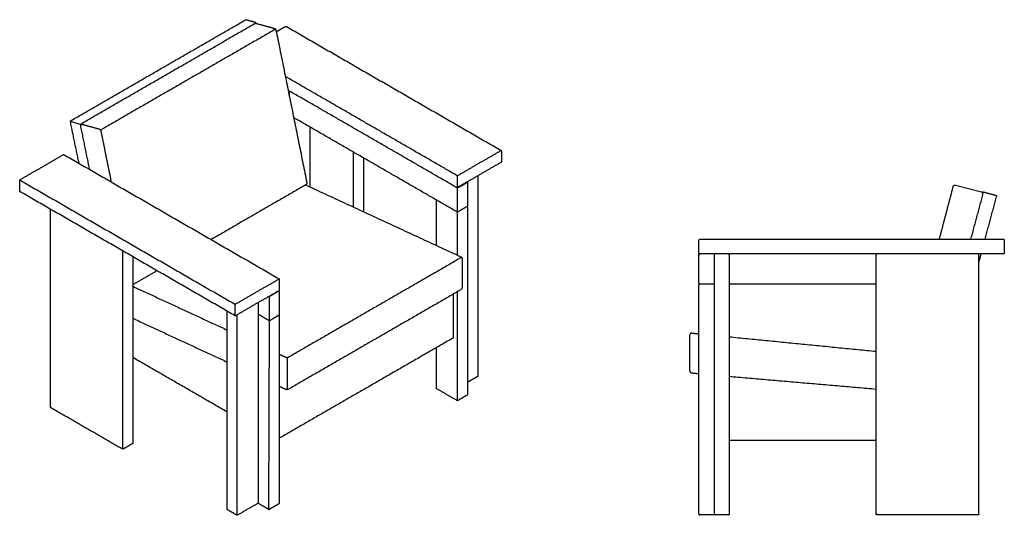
# Model space of a CAD drawing. Header units: millimetres. Extents: x -2390 to 2390, y -569 to 569.
# Tile 1 of 2: x -2390 to -165, y -551 to 569. Entities that reach past the tile are written whole.
import ezdxf

# ---------------------------------------------------------------- set-up
doc = ezdxf.new("R2010")
doc.units = ezdxf.units.MM
doc.layers.add('Défaut', color=7, linetype='Continuous', true_color=0x000000)
doc.layers.add('Make2D$Visible$Courbes', color=7, linetype='Continuous', true_color=0x000000)

msp = doc.modelspace()

# ---------------------------------------------------------------- linework, layer by layer
at = {"layer": 'Défaut'}
for points in [[(-1779, 434.5), (-1790, 440.8)], [(-2275.7, 339.7), (-2252.3, 332.1)], [(-2202.3, 322.7), (-2207.5, 319.7)], [(-1636.4, 145.9), (-1636.4, 270.1)], [(-1399.8, 217.2), (-1401.2, 216.4)], [(-1401.2, 189.8), (-1401.2, 216.4)], [(-1401.2, 189.8), (-1401.9, 189.4)], [(-1400.2, 190.4), (-1401.2, 189.8)], [(-1401.2, 37), (-1401.2, 189.3)], [(-2157.6, -401.6), (-2157.6, 46.7)], [(-1826.2, -56.6), (-1827, -56.1)], [(-1826.2, -110.8), (-1826.2, -56.6)], [(-1401.2, -291.9), (-1401.2, -45.5)], [(-1905, -73.1), (-1903.3, -74.1)], [(-1901.6, -73.1), (-1903.3, -74.1)], [(-1903.3, -99.8), (-1903.3, -74.1)], [(-1899, -550.8), (-1899, -97.6)], [(-1827, -537.8), (-1826.2, -110.8)], [(-1781.7, -193), (-1785.5, -195.1)], [(-1785.5, -266.8), (-1785.5, -195.1)], [(-1826.2, -537.3), (-1828.4, -538.6)]]:
    msp.add_lwpolyline(points, dxfattribs=at)
at = {"layer": 'Make2D$Visible$Courbes', "color": 18, "lineweight": -3, "true_color": 0x000000}
msp.add_lwpolyline([(-275.3, 195.3), (-216.9, 179.9)], dxfattribs=at)
for points, degree in [([(-2077.3, 455), (-1978.6, 512), (-1879.9, 568.9)], 2), ([(-2054.8, 447.6), (-1957.3, 504), (-1859.7, 560.3)], 2), ([(-1878.4, 569.1), (-1868.5, 566.5), (-1858.6, 563.9)], 2), ([(-1857.2, 562.3), (-1857, 561.7), (-1856.9, 561)], 2), ([(-1855.7, 560.8), (-1835.2, 555.2), (-1814.7, 549.6)], 2), ([(-1812.1, 547.9), (-1909.7, 491.6), (-2007.2, 435.3)], 2), ([(-1814.7, 549.6), (-1814.6, 549.6), (-1814.6, 549.6), (-1814.5, 549.6)], 3), ([(-1811.2, 545.9), (-1776.4, 373.6), (-1741.6, 201.2)], 2), ([(-1810.4, 542), (-1800, 547.9), (-1789.7, 553.9)], 2), ([(-1787.7, 553.9), (-1545.1, 413.9), (-1302.6, 273.9)], 2), ([(-2274.7, 341), (-2176, 398), (-2077.3, 455)], 2), ([(-2250, 335), (-2152.4, 391.3), (-2054.8, 447.6)], 2), ([(-2007.2, 435.3), (-2104.8, 379), (-2202.3, 322.7)], 2), ([(-1401.2, 216.4), (-1590.1, 325.5), (-1779, 434.5)], 2), ([(-1783, 409.3), (-1783.3, 409.5), (-1783.7, 409.7)], 2), ([(-1780.8, 395.6), (-1780.8, 401.8), (-1780.8, 408)], 2), ([(-1402.5, 189.6), (-1591.4, 298.7), (-1780.3, 407.7)], 2), ([(-2256.3, 244.7), (-2266, 291.8), (-2275.7, 338.9)], 2), ([(-2275.4, 340.4), (-2275.2, 340.7), (-2275, 340.9), (-2274.7, 341)], 3), ([(-2251.7, 333.4), (-2251.2, 334.1), (-2250.6, 334.6), (-2250, 335)], 3), ([(-1402.1, 134.8), (-1586.6, 241.3), (-1771.2, 347.9)], 2), ([(-2232.2, 230.8), (-2242.3, 280.1), (-2252.5, 329.5)], 2), ([(-2251.7, 333.4), (-2231.1, 327.9), (-2210.6, 322.3)], 2), ([(-2207.1, 318.5), (-2195.4, 260.7), (-2183.7, 202.8)], 2), ([(-1734.4, 326.6), (-1734.4, 259), (-1734.4, 191.3)], 2), ([(-1302.2, 273.5), (-1351, 245.4), (-1399.8, 217.2)], 2), ([(-1301.6, 272.1), (-1301.6, 260.3), (-1301.6, 248.4)], 2), ([(-2389.4, 207.7), (-2340.6, 235.9), (-2291.8, 264)], 2), ([(-2289.8, 264), (-2047.2, 124), (-1804.7, -16)], 2), ([(-1613.8, 257.1), (-1613.8, 196.3), (-1613.8, 135.5)], 2), ([(-1302.6, 246.7), (-1351.4, 218.5), (-1400.2, 190.4)], 2), ([(-2390.4, 182.3), (-2390.4, 194.1), (-2390.4, 206)], 2), ([(-2390.1, 207), (-2147.6, 66.9), (-1905, -73.1)], 2), ([(-1399.8, 189.7), (-1389.5, 195.6), (-1379.3, 201.5)], 2), ([(-1379.5, 202.3), (-1379.1, 202.1), (-1378.6, 201.8)], 2), ([(-1378.6, 201.8), (-1378.6, 175.1), (-1378.6, 148.5)], 2), ([(-1355.3, 216.3), (-1355.3, -10.3), (-1355.3, -236.9)], 2), ([(-1904.3, -99.5), (-2146.8, 40.5), (-2389.4, 180.5)], 2), ([(-1744.1, 195.8), (-1841.7, 139.5), (-1939.2, 83.1)], 2), ([(-1742.9, 196.8), (-1743.2, 196.4), (-1743.7, 196), (-1744.1, 195.8)], 3), ([(-1744.1, 195.8), (-1568.5, 114.5), (-1393, 33.2)], 2), ([(-281.4, 191.7), (-297.1, 132.3), (-312.7, 72.9)], 2), ([(-214.5, 178.4), (-214.6, 178.3), (-214.6, 178.2)], 2), ([(-212.1, 179.8), (-198.1, 176), (-184.1, 172.3)], 2), ([(-1448.4, 58.9), (-1448.4, 109.2), (-1448.4, 159.5)], 2), ([(-240.9, 72.9), (-227.3, 123.3), (-213.7, 173.8)], 2), ([(-208.8, 72.9), (-195.8, 121.3), (-182.7, 169.8)], 2), ([(-2320.8, -307.3), (-2320.8, -83.2), (-2320.8, 140.9)], 2), ([(-1379.7, 146.7), (-1389.9, 140.7), (-1400.2, 134.8)], 2), ([(-1378.7, 145.2), (-1378.7, -66.9), (-1378.7, -278.9)], 2), ([(-1939.2, 83.1), (-1948.5, 77.8), (-1957.8, 72.4)], 2), ([(-855.4, 41.9), (-855.4, 56.4), (-855.4, 70.9)], 2), ([(-853.4, 72.9), (-510.4, 72.9), (-167.4, 72.9)], 2), ([(-165.9, 72.3), (-165.8, 72.1), (-165.7, 72), (-165.6, 71.8)], 3), ([(-165.4, 70.9), (-165.4, 56.4), (-165.4, 41.9)], 2), ([(-2135, 33.7), (-2135, -177.4), (-2135, -388.6)], 2), ([(-1391.6, 32.2), (-1489.2, -24.1), (-1586.7, -80.4)], 2), ([(-1390.4, 29.1), (-1390.4, -3.6), (-1390.4, -36.2)], 2), ([(-855.4, -26.1), (-855.4, 6.9), (-855.4, 39.9)], 2), ([(-855.4, 39.9), (-854.4, 39.9), (-853.4, 39.9)], 2), ([(-167.4, 39.9), (-510.4, 39.9), (-853.4, 39.9)], 2), ([(-820.4, -548.1), (-820.4, -255.1), (-820.4, 37.9)], 2), ([(-787.4, 37.9), (-787.4, -255.1), (-787.4, -548.1)], 2), ([(-454.8, -548.1), (-454.8, -255.1), (-454.8, 37.9)], 2), ([(-222.8, 21.2), (-220.3, 30.5), (-217.7, 39.9)], 2), ([(-222.8, -548.1), (-222.8, -255.1), (-222.8, 37.9)], 2), ([(-2079.9, 1.9), (-2107.1, -13.8), (-2134.3, -29.5)], 2), ([(-1804, -16.8), (-1852.8, -44.9), (-1901.6, -73.1)], 2), ([(-1803.7, -17.8), (-1803.7, -29.6), (-1803.7, -41.4)], 2), ([(-2136.5, -32.5), (-2029, -82.3), (-1921.6, -132.1)], 2), ([(-2134.3, -29.5), (-2134.6, -29.6), (-2134.8, -29.8), (-2135, -29.9)], 3), ([(-1804.7, -43.2), (-1853.5, -71.3), (-1902.3, -99.5)], 2), ([(-1804.3, -43.9), (-1814.6, -49.8), (-1824.8, -55.7)], 2), ([(-1803.7, -43.1), (-1803.7, -70), (-1803.7, -96.9)], 2), ([(-1393.2, -40.9), (-1490.7, -97.2), (-1588.2, -153.5)], 2), ([(-855.4, -548.1), (-855.4, -289.1), (-855.4, -30.1)], 2), ([(-820.4, -28.1), (-836.9, -28.1), (-853.5, -28.1)], 2), ([(-454.8, -28.1), (-621.1, -28.1), (-787.4, -28.1)], 2), ([(-1410.6, -51), (-1410.6, -99.8), (-1410.6, -148.7)], 2), ([(-1851.8, -70.4), (-1851.8, -296.9), (-1851.8, -523.5)], 2), ([(-1586.7, -80.4), (-1684.2, -136.7), (-1781.7, -193)], 2), ([(-2135, -105.5), (-2028.3, -155), (-1921.6, -204.4)], 2), ([(-1921.6, -537.8), (-1921.6, -313.7), (-1921.6, -89.5)], 2), ([(-1827.1, -110.6), (-1839.5, -103.5), (-1851.8, -96.3)], 2), ([(-1804.7, -98.7), (-1815, -104.7), (-1825.2, -110.6)], 2), ([(-1803.7, -100.2), (-1803.7, -312.3), (-1803.7, -524.3)], 2), ([(-1588.2, -153.5), (-1685.7, -209.8), (-1783.2, -266.1)], 2), ([(-1411.6, -150.4), (-1511.2, -207.9), (-1610.9, -265.5)], 2), ([(-876.4, -144), (-876.4, -183.9), (-876.4, -223.9)], 2), ([(-871.4, -139), (-863.4, -139.8), (-855.4, -140.6)], 2), ([(-787.4, -147.3), (-621.1, -163.8), (-454.8, -180.2)], 2), ([(-1448.4, -264.6), (-1448.4, -218.2), (-1448.4, -171.7)], 2), ([(-1921.6, -317.3), (-2028.3, -255.7), (-2135, -194.1)], 2), ([(-1803.7, -186.7), (-1794.6, -190.9), (-1785.5, -195.1)], 2), ([(-1355.3, -236.9), (-1367, -243.6), (-1378.7, -250.4)], 2), ([(-872.2, -228.9), (-863.8, -229.7), (-855.4, -230.5)], 2), ([(-454.8, -266.2), (-621.1, -251.8), (-787.4, -237.4)], 2), ([(-1803.7, -259), (-1795.7, -262.7), (-1787.8, -266.4)], 2), ([(-1610.9, -265.5), (-1707.3, -321.1), (-1803.7, -376.8)], 2), ([(-1401.2, -291.9), (-1424.8, -278.3), (-1448.4, -264.6)], 2), ([(-1378.7, -278.9), (-1389.9, -285.4), (-1401.2, -291.9)], 2), ([(-2157.6, -401.6), (-2239.2, -354.4), (-2320.8, -307.3)], 2), ([(-2135, -388.6), (-2146.3, -395.1), (-2157.6, -401.6)], 2), ([(-787.4, -381.3), (-621.1, -381.3), (-454.8, -381.3)], 2), ([(-1851.8, -523.5), (-1875.4, -537.2), (-1899, -550.8)], 2), ([(-1826.2, -538.3), (-1839, -530.9), (-1851.8, -523.5)], 2), ([(-1803.7, -524.3), (-1815, -530.8), (-1826.2, -537.3)], 2), ([(-1899, -550.8), (-1910.3, -544.3), (-1921.6, -537.8)], 2), ([(-818.4, -550.1), (-835.9, -550.1), (-853.4, -550.1)], 2), ([(-789.4, -550.1), (-803.9, -550.1), (-818.4, -550.1)], 2), ([(-224.8, -550.1), (-338.8, -550.1), (-452.8, -550.1)], 2)]:
    msp.add_open_spline(points, degree=degree, dxfattribs=at)
for points, knots in [([(-1879.9, 568.9), (-1879.8, 569), (-1879.7, 569.1), (-1879.5, 569.1), (-1879.2, 569.2), (-1879, 569.2), (-1878.7, 569.2), (-1878.6, 569.2), (-1878.5, 569.2), (-1878.4, 569.1)], [0.053549, 0.053549, 0.053549, 0.053549, 0.530473, 0.530473, 0.530473, 1.334153, 1.334153, 1.334153, 1.629819, 1.629819, 1.629819, 1.629819]), ([(-1859.7, 560.3), (-1859.3, 560.5), (-1858.9, 560.7), (-1858.5, 560.8), (-1857.9, 561), (-1857.2, 561), (-1856.6, 561), (-1856.3, 561), (-1856, 560.9), (-1855.7, 560.8)], [0.135281, 0.135281, 0.135281, 0.135281, 1.512278, 1.512278, 1.512278, 3.426284, 3.426284, 3.426284, 4.327438, 4.327438, 4.327438, 4.327438]), ([(-1858.6, 563.9), (-1858.5, 563.8), (-1858.4, 563.8), (-1858.2, 563.7), (-1858, 563.6), (-1857.8, 563.4), (-1857.6, 563.2)], [0.569074, 0.569074, 0.569074, 0.569074, 0.986415, 0.986415, 0.986415, 1.845244, 1.845244, 1.845244, 1.845244]), ([(-1857.6, 563.2), (-1857.4, 563), (-1857.3, 562.7), (-1857.2, 562.5), (-1857.2, 562.4), (-1857.2, 562.4), (-1857.2, 562.3)], [0, 0, 0, 0, 0.8116287, 0.8116287, 0.8116287, 0.9564489, 0.9564489, 0.9564489, 0.9564489]), ([(-1814.5, 549.6), (-1813.9, 549.4), (-1813.4, 549.1), (-1813, 548.8), (-1812.5, 548.4), (-1812.1, 548), (-1811.8, 547.5), (-1811.7, 547.3), (-1811.6, 547.2), (-1811.5, 547), (-1811.4, 546.6), (-1811.2, 546.3), (-1811.2, 545.9)], [0, 0, 0, 0, 1.749063, 1.749063, 1.749063, 3.549169, 3.549169, 3.549169, 4.071572, 4.071572, 4.071572, 5.227387, 5.227387, 5.227387, 5.227387]), ([(-1789.7, 553.9), (-1789.3, 554.2), (-1788.8, 554.2), (-1788.3, 554.2), (-1788.3, 554.1), (-1788.2, 554.1), (-1788.2, 554.1), (-1788.2, 554.1), (-1788.1, 554.1), (-1788, 554.1), (-1787.8, 554), (-1787.7, 553.9)], [0, 0, 0, 0, 1.457943, 1.457943, 1.457943, 1.539099, 1.539099, 1.618505, 1.618505, 1.618505, 2.129323, 2.129323, 2.129323, 2.129323]), ([(-1783, 409.3), (-1782.9, 409.2), (-1782.7, 409.1), (-1782.4, 408.9), (-1782.2, 408.8), (-1781.9, 408.7), (-1781.8, 408.6), (-1781.5, 408.4), (-1781.4, 408.4), (-1781.1, 408.2), (-1781, 408.1), (-1780.8, 408)], [-3.832938, -3.832938, -3.832938, -3.832938, -3.357629, -3.357629, -2.877442, -2.877442, -2.39738, -2.39738, -1.917755, -1.917755, -1.178243, -1.178243, -1.178243, -1.178243]), ([(-1780.3, 407.7), (-1780.4, 407.8), (-1780.6, 407.9), (-1780.7, 408), (-1780.7, 408), (-1780.8, 408), (-1780.8, 408), (-1780.8, 408)], [-3.724154, -3.724154, -3.724154, -3.724154, -3.262335, -3.262335, -2.795776, -2.795776, -2.386844, -2.386844, -2.386844, -2.386844]), ([(-2275.7, 338.9), (-2275.7, 339), (-2275.7, 339), (-2275.7, 339.1), (-2275.7, 339.4), (-2275.7, 339.6), (-2275.6, 339.8), (-2275.6, 340), (-2275.5, 340.2), (-2275.4, 340.4)], [0.921469, 0.921469, 0.921469, 0.921469, 1.1537, 1.1537, 1.1537, 1.895179, 1.895179, 1.895179, 2.555284, 2.555284, 2.555284, 2.555284]), ([(-2252.5, 329.5), (-2252.5, 329.6), (-2252.5, 329.6), (-2252.5, 329.8), (-2252.6, 329.9), (-2252.6, 330), (-2252.6, 330), (-2252.6, 330), (-2252.6, 330.7), (-2252.6, 331.4), (-2252.4, 332), (-2252.2, 332.5), (-2252, 333), (-2251.7, 333.4)], [2.36793, 2.36793, 2.36793, 2.36793, 2.555593, 2.555593, 2.809158, 2.809158, 2.856286, 2.856286, 2.856286, 4.947178, 4.947178, 4.947178, 6.528532, 6.528532, 6.528532, 6.528532]), ([(-2210.4, 322.2), (-2209.9, 322), (-2209.4, 321.8), (-2208.9, 321.4), (-2208.4, 321), (-2208, 320.6), (-2207.7, 320.1), (-2207.6, 319.9), (-2207.5, 319.8), (-2207.5, 319.6), (-2207.3, 319.3), (-2207.2, 318.9), (-2207.1, 318.5)], [0, 0, 0, 0, 1.749063, 1.749063, 1.749063, 3.549169, 3.549169, 3.549169, 4.071572, 4.071572, 4.071572, 5.227387, 5.227387, 5.227387, 5.227387]), ([(-1302.6, 273.9), (-1302.5, 273.8), (-1302.5, 273.8), (-1302.4, 273.7), (-1302.2, 273.6), (-1302, 273.4), (-1301.9, 273.1)], [0.672981, 0.672981, 0.672981, 0.672981, 0.914341, 0.914341, 0.914341, 1.727423, 1.727423, 1.727423, 1.727423]), ([(-1301.9, 273.1), (-1301.7, 272.9), (-1301.6, 272.6), (-1301.6, 272.4), (-1301.6, 272.3), (-1301.6, 272.2), (-1301.6, 272.1)], [0, 0, 0, 0, 0.813082, 0.813082, 0.813082, 1.054442, 1.054442, 1.054442, 1.054442]), ([(-2291.8, 264), (-2291.4, 264.3), (-2290.9, 264.3), (-2290.4, 264.3), (-2290.4, 264.3), (-2290.4, 264.2), (-2290.3, 264.2), (-2290.3, 264.2), (-2290.3, 264.2), (-2290.1, 264.2), (-2289.9, 264.1), (-2289.8, 264)], [0, 0, 0, 0, 1.457943, 1.457943, 1.457943, 1.539099, 1.539099, 1.618505, 1.618505, 1.618505, 2.129323, 2.129323, 2.129323, 2.129323]), ([(-1301.6, 248.4), (-1301.6, 248.3), (-1301.6, 248.1), (-1301.7, 247.9), (-1301.7, 247.9), (-1301.7, 247.9), (-1301.7, 247.8), (-1301.7, 247.8), (-1301.7, 247.8), (-1301.9, 247.3), (-1302.2, 247), (-1302.6, 246.7)], [1.053216, 1.053216, 1.053216, 1.053216, 1.564034, 1.564034, 1.564034, 1.64344, 1.64344, 1.724596, 1.724596, 1.724596, 3.182539, 3.182539, 3.182539, 3.182539]), ([(-2390.4, 206), (-2390.4, 206.1), (-2390.3, 206.3), (-2390.3, 206.5), (-2390.3, 206.5), (-2390.3, 206.5), (-2390.3, 206.6), (-2390.3, 206.6), (-2390.3, 206.6), (-2390.1, 207.1), (-2389.8, 207.4), (-2389.4, 207.7)], [1.053216, 1.053216, 1.053216, 1.053216, 1.564034, 1.564034, 1.564034, 1.64344, 1.64344, 1.724596, 1.724596, 1.724596, 3.182539, 3.182539, 3.182539, 3.182539]), ([(-1741.6, 201.2), (-1741.6, 201.2), (-1741.5, 201.2), (-1741.5, 201), (-1741.5, 200.9), (-1741.5, 200.8), (-1741.5, 200.8), (-1741.5, 200.8), (-1741.4, 200.1), (-1741.5, 199.5), (-1741.7, 198.9), (-1741.8, 198.3), (-1742.1, 197.7), (-1742.5, 197.2), (-1742.6, 197), (-1742.7, 196.9), (-1742.9, 196.8)], [2.802952, 2.802952, 2.802952, 2.802952, 2.940144, 2.940144, 3.225218, 3.225218, 3.294257, 3.294257, 3.294257, 5.176351, 5.176351, 5.176351, 7.115383, 7.115383, 7.115383, 7.680894, 7.680894, 7.680894, 7.680894]), ([(-1378.6, 201.8), (-1378.7, 201.8), (-1378.7, 201.8), (-1378.7, 201.8), (-1378.8, 201.8), (-1379, 201.7), (-1379.1, 201.6), (-1379.3, 201.5)], [2.340691, 2.340691, 2.340691, 2.340691, 2.809401, 2.809401, 3.278234, 3.278234, 3.742304, 3.742304, 3.742304, 3.742304]), ([(-2390.1, 181.3), (-2390.2, 181.5), (-2390.3, 181.8), (-2390.4, 182), (-2390.4, 182.1), (-2390.4, 182.2), (-2390.4, 182.3)], [0, 0, 0, 0, 0.813082, 0.813082, 0.813082, 1.054442, 1.054442, 1.054442, 1.054442]), ([(-2389.4, 180.5), (-2389.4, 180.6), (-2389.5, 180.6), (-2389.6, 180.7), (-2389.8, 180.8), (-2390, 181), (-2390.1, 181.3)], [0.672981, 0.672981, 0.672981, 0.672981, 0.914341, 0.914341, 0.914341, 1.727423, 1.727423, 1.727423, 1.727423]), ([(-281.4, 191.7), (-281.3, 192), (-281.2, 192.3), (-281, 192.6), (-280.8, 193.1), (-280.5, 193.5), (-280.1, 193.9), (-279.6, 194.5), (-278.9, 194.9), (-278.2, 195.1), (-277.2, 195.5), (-276.2, 195.5), (-275.3, 195.3)], [0, 0, 0, 0, 1.008451, 1.008451, 1.008451, 2.578858, 2.578858, 2.578858, 4.914346, 4.914346, 4.914346, 7.926585, 7.926585, 7.926585, 7.926585]), ([(-213.7, 173.8), (-213.6, 174.2), (-213.6, 174.5), (-213.5, 175), (-213.5, 175.6), (-213.6, 176.1), (-213.8, 176.8), (-214.1, 177.5), (-214.6, 178.2), (-215.2, 179), (-216, 179.5), (-216.9, 179.9)], [0, 0, 0, 0, 1.008451, 1.008451, 2.578858, 2.578858, 2.578858, 4.914346, 4.914346, 4.914346, 7.926585, 7.926585, 7.926585, 7.926585]), ([(-214.5, 178.4), (-214.5, 178.7), (-214.3, 178.9), (-214.1, 179.2), (-214, 179.3), (-213.8, 179.5), (-213.6, 179.6)], [0, 0, 0, 0, 0.868677, 0.868677, 0.868677, 1.581199, 1.581199, 1.581199, 1.581199]), ([(-1448.4, 159.5), (-1448.4, 159.5), (-1448.4, 159.6), (-1448.4, 159.7), (-1448.4, 160), (-1448.3, 160.2), (-1448.2, 160.5)], [0.672981, 0.672981, 0.672981, 0.672981, 0.914341, 0.914341, 0.914341, 1.727423, 1.727423, 1.727423, 1.727423]), ([(-1448.2, 160.5), (-1448, 160.7), (-1447.9, 160.9), (-1447.6, 161.1), (-1447.6, 161.1), (-1447.6, 161.1), (-1447.6, 161.1)], [0, 0, 0, 0, 0.8130815, 0.8130815, 0.8130815, 0.8626072, 0.8626072, 0.8626072, 0.8626072]), ([(-184.1, 172.3), (-183.8, 172.2), (-183.5, 172), (-183.3, 171.9), (-183.1, 171.7), (-183, 171.5), (-182.9, 171.3)], [0.01004, 0.01004, 0.01004, 0.01004, 0.868677, 0.868677, 0.868677, 1.581199, 1.581199, 1.581199, 1.581199]), ([(-1401.1, 134.6), (-1401.4, 134.5), (-1401.6, 134.6), (-1401.9, 134.7), (-1401.9, 134.7), (-1402, 134.8), (-1402.1, 134.8)], [0, 0, 0, 0, 0.778163, 0.778163, 0.778163, 1.009509, 1.009509, 1.009509, 1.009509]), ([(-1400.2, 134.8), (-1400.2, 134.8), (-1400.3, 134.8), (-1400.4, 134.7), (-1400.6, 134.6), (-1400.9, 134.6), (-1401.1, 134.6)], [0.6939054, 0.6939054, 0.6939054, 0.6939054, 0.8939269, 0.8939269, 0.8939269, 1.6771055, 1.6771055, 1.6771055, 1.6771055]), ([(-1378.6, 148.3), (-1378.7, 147.9), (-1378.8, 147.5), (-1379.1, 147.1), (-1379.2, 147.1), (-1379.3, 147), (-1379.3, 146.9), (-1379.4, 146.8), (-1379.6, 146.7), (-1379.7, 146.7)], [0, 0, 0, 0, 1.306816, 1.306816, 1.306816, 1.641992, 1.641992, 1.641992, 2.058067, 2.058067, 2.058067, 2.058067]), ([(-1379.5, 146.8), (-1379.2, 146.5), (-1378.9, 146.2), (-1378.8, 145.8), (-1378.8, 145.8), (-1378.8, 145.8), (-1378.8, 145.7), (-1378.7, 145.7), (-1378.7, 145.7), (-1378.7, 145.5), (-1378.7, 145.3), (-1378.7, 145.2)], [0.219833, 0.219833, 0.219833, 0.219833, 1.457943, 1.457943, 1.457943, 1.539099, 1.539099, 1.618505, 1.618505, 1.618505, 2.129323, 2.129323, 2.129323, 2.129323]), ([(-1378.6, 148.5), (-1378.6, 148.4), (-1378.6, 148.4), (-1378.6, 148.4), (-1378.6, 148.3), (-1378.6, 148.3)], [0.0013847, 0.0013847, 0.0013847, 0.0013847, 0.0457123, 0.0457123, 0.1425882, 0.1425882, 0.1425882, 0.1425882]), ([(-854.8, 72.3), (-854.6, 72.4), (-854.4, 72.6), (-854.2, 72.7), (-853.9, 72.8), (-853.7, 72.9), (-853.4, 72.9)], [0, 0, 0, 0, 0.712522, 0.712522, 0.712522, 1.581199, 1.581199, 1.581199, 1.581199]), ([(-165.6, 71.8), (-165.6, 71.7), (-165.6, 71.7), (-165.5, 71.7), (-165.4, 71.4), (-165.4, 71.1), (-165.4, 70.9)], [0.6317809, 0.6317809, 0.6317809, 0.6317809, 0.7125223, 0.7125223, 0.7125223, 1.5811989, 1.5811989, 1.5811989, 1.5811989]), ([(-1393, 33.2), (-1392.9, 33.2), (-1392.9, 33.2), (-1392.8, 33.1), (-1392.8, 33.1), (-1392.8, 33.1)], [0.0085429, 0.0085429, 0.0085429, 0.0085429, 0.1753095, 0.1753095, 0.2167689, 0.2167689, 0.2167689, 0.2167689]), ([(-1392.8, 33.1), (-1392.3, 32.9), (-1391.8, 32.5), (-1391.5, 32.1), (-1391.1, 31.6), (-1390.8, 31.1), (-1390.7, 30.6), (-1390.6, 30.6), (-1390.6, 30.6), (-1390.6, 30.6), (-1390.5, 30.1), (-1390.4, 29.6), (-1390.4, 29.1)], [0, 0, 0, 0, 1.748309, 1.748309, 1.748309, 3.442536, 3.442536, 3.442536, 3.489343, 3.489343, 3.489343, 5.031096, 5.031096, 5.031096, 5.031096]), ([(-853.5, 37.9), (-853.7, 38.1), (-853.9, 38.3), (-854.2, 38.6), (-854.4, 38.8), (-854.7, 39.1), (-854.8, 39.2), (-854.9, 39.4), (-855, 39.5), (-855.2, 39.6), (-855.2, 39.7), (-855.3, 39.8), (-855.4, 39.9), (-855.4, 39.9)], [0, 0, 0, 0, 0.936213, 0.936213, 1.872407, 1.872407, 2.340691, 2.340691, 2.809401, 2.809401, 3.278234, 3.278234, 3.742304, 3.742304, 3.742304, 3.742304]), ([(-165.9, 40.4), (-166.1, 40.3), (-166.3, 40.1), (-166.5, 40), (-166.8, 39.9), (-167.1, 39.9), (-167.4, 39.9)], [0, 0, 0, 0, 0.712522, 0.712522, 0.712522, 1.581199, 1.581199, 1.581199, 1.581199]), ([(-1804.7, -16), (-1804.6, -16.1), (-1804.6, -16.1), (-1804.5, -16.2), (-1804.3, -16.3), (-1804.1, -16.5), (-1804, -16.8)], [0.672981, 0.672981, 0.672981, 0.672981, 0.914341, 0.914341, 0.914341, 1.727423, 1.727423, 1.727423, 1.727423]), ([(-1804, -16.8), (-1803.8, -17), (-1803.8, -17.3), (-1803.7, -17.5), (-1803.7, -17.6), (-1803.7, -17.7), (-1803.7, -17.8)], [0, 0, 0, 0, 0.813082, 0.813082, 0.813082, 1.054442, 1.054442, 1.054442, 1.054442]), ([(-1803.7, -41.4), (-1803.7, -41.6), (-1803.7, -41.8), (-1803.8, -41.9), (-1803.8, -42), (-1803.8, -42), (-1803.8, -42), (-1803.8, -42.1), (-1803.8, -42.1), (-1804, -42.6), (-1804.3, -42.9), (-1804.7, -43.2)], [1.053216, 1.053216, 1.053216, 1.053216, 1.564034, 1.564034, 1.564034, 1.64344, 1.64344, 1.724596, 1.724596, 1.724596, 3.182539, 3.182539, 3.182539, 3.182539]), ([(-1390.4, -36.2), (-1390.4, -36.3), (-1390.4, -36.3), (-1390.4, -36.4), (-1390.4, -36.5), (-1390.4, -36.6), (-1390.4, -36.7), (-1390.4, -36.8), (-1390.5, -37.4), (-1390.7, -38), (-1390.9, -38.5), (-1391.4, -39.4), (-1392, -40.1), (-1392.8, -40.7), (-1392.9, -40.8), (-1393, -40.8), (-1393.2, -40.9)], [0, 0, 0, 0, 0.179438, 0.179438, 0.306435, 0.306435, 0.607862, 0.607862, 0.607862, 2.353953, 2.353953, 2.353953, 5.33738, 5.33738, 5.33738, 5.723409, 5.723409, 5.723409, 5.723409]), ([(-855.4, -30.1), (-855.4, -29.8), (-855.3, -29.4), (-855.1, -29.1), (-855.1, -29.1), (-855, -29), (-855, -29), (-854.8, -28.7), (-854.6, -28.5), (-854.3, -28.4), (-854, -28.2), (-853.8, -28.2), (-853.5, -28.1)], [0, 0, 0, 0, 1.074688, 1.074688, 1.074688, 1.212742, 1.212742, 1.212742, 2.237751, 2.237751, 2.237751, 3.018448, 3.018448, 3.018448, 3.018448]), ([(-1826.2, -56.6), (-1826.2, -56.6), (-1826.2, -56.6), (-1826, -56.5), (-1825.9, -56.4), (-1825.6, -56.2), (-1825.5, -56.1), (-1825.1, -55.9), (-1825, -55.8), (-1824.8, -55.7)], [2.31416, 2.31416, 2.31416, 2.31416, 2.340691, 2.340691, 2.809401, 2.809401, 3.278234, 3.278234, 3.742304, 3.742304, 3.742304, 3.742304]), ([(-1902.3, -99.5), (-1902.7, -99.8), (-1903.2, -99.8), (-1903.7, -99.7), (-1903.7, -99.7), (-1903.7, -99.7), (-1903.8, -99.7), (-1903.8, -99.7), (-1903.8, -99.7), (-1904, -99.7), (-1904.1, -99.6), (-1904.3, -99.5)], [0, 0, 0, 0, 1.457943, 1.457943, 1.457943, 1.539099, 1.539099, 1.618505, 1.618505, 1.618505, 2.129323, 2.129323, 2.129323, 2.129323]), ([(-1826.2, -110.8), (-1826.4, -110.8), (-1826.7, -110.8), (-1826.9, -110.7), (-1827, -110.7), (-1827, -110.6), (-1827.1, -110.6)], [0, 0, 0, 0, 0.778163, 0.778163, 0.778163, 1.009509, 1.009509, 1.009509, 1.009509]), ([(-1825.2, -110.6), (-1825.3, -110.6), (-1825.3, -110.6), (-1825.4, -110.7), (-1825.6, -110.8), (-1825.9, -110.8), (-1826.2, -110.8)], [0.6939054, 0.6939054, 0.6939054, 0.6939054, 0.8939269, 0.8939269, 0.8939269, 1.6771055, 1.6771055, 1.6771055, 1.6771055]), ([(-1803.7, -97.1), (-1803.7, -97.5), (-1803.9, -97.9), (-1804.2, -98.3), (-1804.2, -98.3), (-1804.3, -98.4), (-1804.4, -98.5), (-1804.5, -98.6), (-1804.6, -98.7), (-1804.7, -98.7)], [0, 0, 0, 0, 1.306816, 1.306816, 1.306816, 1.641992, 1.641992, 1.641992, 2.058067, 2.058067, 2.058067, 2.058067]), ([(-1804.5, -98.6), (-1804.2, -98.9), (-1804, -99.2), (-1803.8, -99.6), (-1803.8, -99.6), (-1803.8, -99.6), (-1803.8, -99.7), (-1803.8, -99.7), (-1803.8, -99.7), (-1803.7, -99.9), (-1803.7, -100.1), (-1803.7, -100.2)], [0.219833, 0.219833, 0.219833, 0.219833, 1.457943, 1.457943, 1.457943, 1.539099, 1.539099, 1.618505, 1.618505, 1.618505, 2.129323, 2.129323, 2.129323, 2.129323]), ([(-1803.7, -96.9), (-1803.7, -97), (-1803.7, -97), (-1803.7, -97), (-1803.7, -97), (-1803.7, -97.1)], [0.0013847, 0.0013847, 0.0013847, 0.0013847, 0.0457123, 0.0457123, 0.1425882, 0.1425882, 0.1425882, 0.1425882]), ([(-1410.6, -148.7), (-1410.6, -149.2), (-1410.8, -149.6), (-1411.1, -150), (-1411.1, -150), (-1411.1, -150.1), (-1411.2, -150.1), (-1411.3, -150.2), (-1411.4, -150.3), (-1411.6, -150.4)], [0.000054, 0.000054, 0.000054, 0.000054, 1.44232, 1.44232, 1.44232, 1.591769, 1.591769, 1.591769, 2.104649, 2.104649, 2.104649, 2.104649]), ([(-1783.2, -266.1), (-1783.9, -266.5), (-1784.8, -266.8), (-1785.6, -266.8), (-1786.4, -266.8), (-1787.1, -266.7), (-1787.8, -266.4)], [5.723409, 5.723409, 5.723409, 5.723409, 8.280142, 8.280142, 8.280142, 10.548586, 10.548586, 10.548586, 10.548586]), ([(-854.8, -549.6), (-854.9, -549.4), (-855, -549.3), (-855.1, -549.1), (-855.2, -549), (-855.3, -548.6), (-855.4, -548.4), (-855.4, -548.1)], [-2.120731, -2.120731, -2.120731, -2.120731, -1.590406, -1.590406, -1.060286, -1.060286, 0, 0, 0, 0]), ([(-854.8, -549.6), (-854.7, -549.7), (-854.6, -549.8), (-854.3, -549.9), (-854.2, -550), (-853.8, -550.1), (-853.6, -550.1), (-853.4, -550.1)], [-2.120731, -2.120731, -2.120731, -2.120731, -1.590406, -1.590406, -1.060286, -1.060286, 0, 0, 0, 0]), ([(-819.8, -549.6), (-819.9, -549.4), (-820, -549.3), (-820.1, -549.1), (-820.2, -549), (-820.3, -548.6), (-820.4, -548.4), (-820.4, -548.1)], [-2.120731, -2.120731, -2.120731, -2.120731, -1.590406, -1.590406, -1.060286, -1.060286, 0, 0, 0, 0]), ([(-819.8, -549.6), (-819.7, -549.7), (-819.6, -549.8), (-819.3, -549.9), (-819.2, -550), (-818.8, -550.1), (-818.6, -550.1), (-818.4, -550.1)], [-2.120731, -2.120731, -2.120731, -2.120731, -1.590406, -1.590406, -1.060286, -1.060286, 0, 0, 0, 0]), ([(-789.4, -550.1), (-789.1, -550.1), (-788.9, -550.1), (-788.5, -550), (-788.4, -549.9), (-788.2, -549.8), (-788.1, -549.7), (-787.9, -549.6)], [0, 0, 0, 0, 1.060286, 1.060286, 1.590406, 1.590406, 2.120731, 2.120731, 2.120731, 2.120731]), ([(-787.4, -548.1), (-787.4, -548.4), (-787.4, -548.6), (-787.5, -549), (-787.6, -549.1), (-787.7, -549.3), (-787.8, -549.4), (-787.9, -549.6)], [0, 0, 0, 0, 1.060286, 1.060286, 1.590406, 1.590406, 2.120731, 2.120731, 2.120731, 2.120731]), ([(-454.2, -549.6), (-454.3, -549.4), (-454.4, -549.3), (-454.5, -549.1), (-454.6, -549), (-454.7, -548.6), (-454.8, -548.4), (-454.8, -548.1)], [-2.120731, -2.120731, -2.120731, -2.120731, -1.590406, -1.590406, -1.060286, -1.060286, 0, 0, 0, 0]), ([(-452.8, -548.1), (-453, -548.4), (-453.3, -548.6), (-453.6, -549), (-453.7, -549.1), (-454, -549.3), (-454.1, -549.4), (-454.2, -549.6)], [0, 0, 0, 0, 1.060286, 1.060286, 1.590406, 1.590406, 2.120731, 2.120731, 2.120731, 2.120731]), ([(-452.8, -550.1), (-453, -550.1), (-453.3, -550.1), (-453.6, -550), (-453.7, -549.9), (-454, -549.8), (-454.1, -549.7), (-454.2, -549.6)], [0, 0, 0, 0, 1.060286, 1.060286, 1.590406, 1.590406, 2.120731, 2.120731, 2.120731, 2.120731]), ([(-223.4, -549.6), (-223.5, -549.4), (-223.6, -549.3), (-223.8, -549.1), (-223.9, -549), (-224.3, -548.6), (-224.5, -548.4), (-224.8, -548.1)], [-2.120731, -2.120731, -2.120731, -2.120731, -1.590406, -1.590406, -1.060286, -1.060286, 0, 0, 0, 0]), ([(-223.4, -549.6), (-223.5, -549.7), (-223.6, -549.8), (-223.8, -549.9), (-223.9, -550), (-224.3, -550.1), (-224.5, -550.1), (-224.8, -550.1)], [-2.120731, -2.120731, -2.120731, -2.120731, -1.590406, -1.590406, -1.060286, -1.060286, 0, 0, 0, 0]), ([(-222.8, -548.1), (-222.8, -548.4), (-222.8, -548.6), (-223, -549), (-223, -549.1), (-223.2, -549.3), (-223.3, -549.4), (-223.4, -549.6)], [0, 0, 0, 0, 1.060286, 1.060286, 1.590406, 1.590406, 2.120731, 2.120731, 2.120731, 2.120731])]:
    msp.add_open_spline(points, degree=3, knots=knots, dxfattribs=at)
for points, weights in [([(-1402.5, 189.6), (-1401.2, 188.8), (-1399.8, 189.7)], [1, 0.707106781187, 1]), ([(-213.6, 179.6), (-212.9, 180), (-212.1, 179.8)], [0.853553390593, 0.853553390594, 0.998840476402]), ([(-182.9, 171.3), (-182.5, 170.6), (-182.7, 169.8)], [0.853553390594, 0.853553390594, 1]), ([(-854.8, 72.3), (-855.4, 71.7), (-855.4, 70.9)], [0.853554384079, 0.853934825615, 1]), ([(-166, 72.3), (-166.5, 72.9), (-167.4, 72.9)], [0.853554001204, 0.853852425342, 1]), ([(-854.8, 40.4), (-855.4, 41), (-855.4, 41.9)], [0.853553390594, 0.853553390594, 1]), ([(-853.4, 39.9), (-854.2, 39.9), (-854.8, 40.4)], [1, 0.853553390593, 0.853553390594]), ([(-820.4, 37.9), (-820.4, 39.1), (-819.3, 39.6)], [1, 0.7975560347, 0.874965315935]), ([(-819.3, 39.6), (-818.8, 39.9), (-818.4, 39.9)], [0.874965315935, 0.909550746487, 1]), ([(-789.4, 39.9), (-788.5, 39.9), (-787.9, 39.3)], [1, 0.853553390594, 0.853553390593]), ([(-787.9, 39.3), (-787.4, 38.7), (-787.4, 37.9)], [0.853553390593, 0.853553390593, 1]), ([(-222.8, 37.9), (-222.8, 38.3), (-223, 38.8)], [0.853553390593, 0.853553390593, 0.902750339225]), ([(-165.9, 40.4), (-165.4, 41), (-165.4, 41.9)], [0.853553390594, 0.853553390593, 1]), ([(-1803.7, -43.1), (-1803.7, -43.5), (-1804.3, -43.9)], [0.853896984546, 0.846459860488, 1]), ([(-1804, -42.5), (-1803.7, -42.7), (-1803.7, -43.1)], [0.940268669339, 0.85901185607, 0.853896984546]), ([(-853.5, -28.1), (-855.4, -28.1), (-855.4, -26.1)], [0.999999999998, 0.707106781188, 1])]:
    msp.add_rational_spline(points, weights, degree=2, dxfattribs=at)
for points, weights, knots in [([(-452.8, 39.9), (-453.6, 39.9), (-454.2, 39.3), (-454.8, 38.7), (-454.8, 37.9)], [0.853553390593, 0.853553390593, 1, 0.853553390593, 0.853553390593], [-0.785398, -0.785398, -0.785398, 0, 0, 0.785398, 0.785398, 0.785398]), ([(-223, 38.8), (-223.1, 39), (-223.4, 39.3), (-224, 39.9), (-224.8, 39.9)], [0.902750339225, 0.938434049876, 1, 0.853553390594, 0.853553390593], [-0.33018, -0.33018, -0.33018, 0, 0, 0.785398, 0.785398, 0.785398]), ([(-871.4, -139), (-873.4, -138.8), (-874.9, -140.3), (-876.4, -141.8), (-876.4, -144)], [1, 0.914974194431, 1, 0.914974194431, 1], [-8.449561, -8.449561, -8.449561, -4.313936, -4.313936, 0, 0, 0]), ([(-876.4, -223.9), (-876.4, -224.9), (-876.1, -225.8), (-875.8, -226.7), (-875.1, -227.5), (-874.4, -228.2), (-873.5, -228.6), (-872.9, -228.8), (-872.2, -228.9)], [1, 0.926776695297, 0.890165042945, 0.853553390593, 0.853553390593, 0.853553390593, 0.890165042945, 0.917724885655, 0.96603071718], [0, 0, 0, 1.897272, 1.897272, 3.91597, 3.91597, 5.873122, 5.873122, 7.20009, 7.20009, 7.20009])]:
    msp.add_rational_spline(points, weights, degree=2, knots=knots, dxfattribs=at)

doc.saveas('drawing.dxf')
